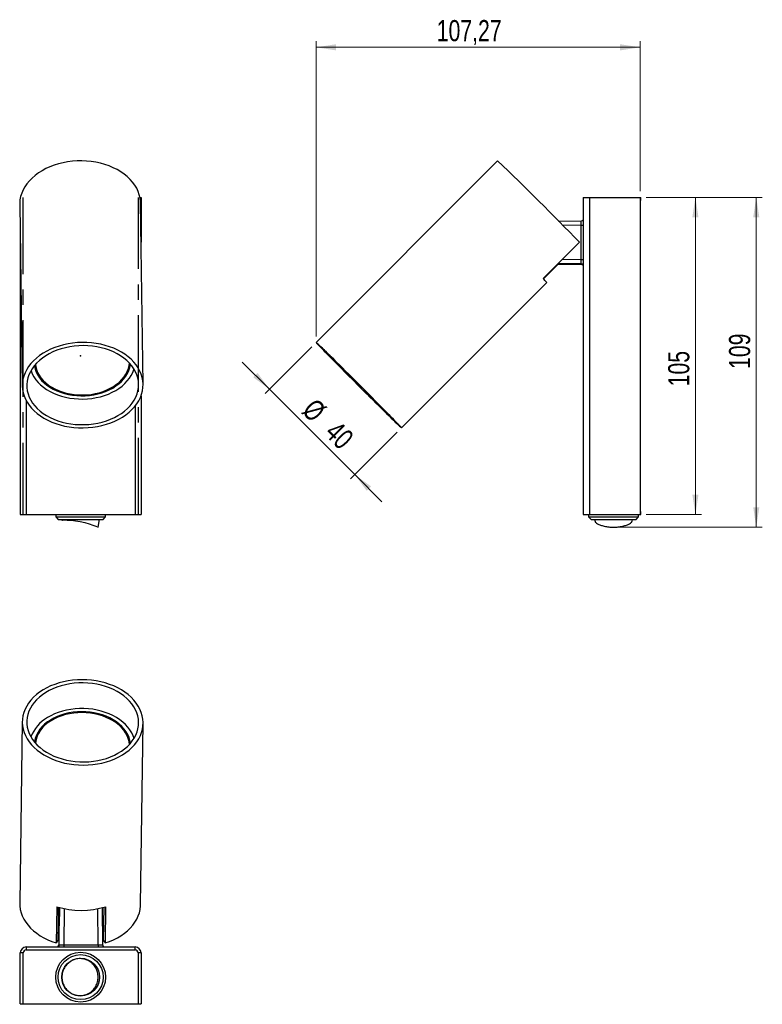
# Model space of a CAD drawing. Header units: millimetres. Extents: x 65 to 188, y 29 to 192.
import ezdxf

# ---------------------------------------------------------------- set-up
doc = ezdxf.new("R2010")
doc.units = ezdxf.units.MM
doc.header["$PDSIZE"] = -1
doc.linetypes.add('CENTERX2', pattern=[20.32, 12.7, -2.54, 2.54, -2.54])
doc.styles.add('SLDTEXTSTYLE0', font='TXT', dxfattribs={"width": 0.75})
doc.dimstyles.new('SLDDIMSTYLE0', dxfattribs={"dimtxt": 3.5, "dimasz": 3.302, "dimexe": 0, "dimexo": 0.0625, "dimgap": 0.875, "dimtad": 1, "dimdec": 0, "dimlfac": 2, "dimrnd": 1e-09, "dimzin": 12, "dimdsep": 46, "dimtxsty": 'SLDTEXTSTYLE0', "dimsah": 1, "dimcen": 0.09, "dimadec": 0, "dimazin": 3, "dimtfac": 1, "dimtofl": 0, "dimtmove": 0, "dimatfit": 3, "dimfxl": 0, "dimfrac": 2, "dimtolj": 1, "dimtzin": 12, "dimarcsym": 0})
doc.dimstyles.new('SLDDIMSTYLE1', dxfattribs={"dimtxt": 3.5, "dimasz": 3.302, "dimexe": 0, "dimexo": 0.0625, "dimgap": 0.875, "dimtad": 1, "dimdec": 0, "dimlfac": 2, "dimrnd": 1e-09, "dimzin": 12, "dimdsep": 46, "dimtxsty": 'SLDTEXTSTYLE0', "dimsah": 1, "dimcen": 0.09, "dimadec": 0, "dimazin": 3, "dimtfac": 1, "dimtdec": 0, "dimtofl": 0, "dimtmove": 0, "dimatfit": 3, "dimfxl": 0, "dimfrac": 2, "dimtolj": 1, "dimtzin": 12, "dimarcsym": 0})
doc.dimstyles.new('SLDDIMSTYLE2', dxfattribs={"dimtxt": 3.5, "dimasz": 3.302, "dimexe": 0, "dimexo": 0.0625, "dimgap": 0.875, "dimtad": 1, "dimdec": 0, "dimlfac": 2, "dimrnd": 1e-09, "dimzin": 12, "dimdsep": 46, "dimtxsty": 'SLDTEXTSTYLE0', "dimsah": 1, "dimcen": 0.09, "dimadec": 0, "dimazin": 3, "dimtfac": 1, "dimtdec": 0, "dimtmove": 0, "dimatfit": 0, "dimfxl": 0, "dimfrac": 2, "dimtolj": 1, "dimtzin": 12, "dimarcsym": 0})
doc.dimstyles.new('SLDDIMSTYLE3', dxfattribs={"dimtxt": 3.5, "dimasz": 3.302, "dimexe": 0, "dimexo": 0.0625, "dimgap": 0.875, "dimtad": 1, "dimlfac": 2, "dimrnd": 1e-09, "dimzin": 12, "dimdsep": 46, "dimtxsty": 'SLDTEXTSTYLE0', "dimsah": 1, "dimcen": 0.09, "dimadec": 0, "dimazin": 3, "dimtfac": 1, "dimtofl": 0, "dimtmove": 0, "dimatfit": 3, "dimfxl": 0, "dimfrac": 2, "dimtolj": 1, "dimtzin": 12, "dimarcsym": 0})

# ---------------------------------------------------------------- blocks, each defined once
blk = doc.blocks.new('_D')
at = {"color": 7, "linetype": 'Continuous', "lineweight": 0}
for p, q in [((169.08, 162.87), (188.31, 162.87)), ((187.31, 108.27), (187.31, 162.87)), ((164.68, 108.27), (188.31, 108.27))]:
    blk.add_line(p, q, dxfattribs=at)
at = {"color": 7, "linetype": 'Continuous', "lineweight": 18}
for points in [[(187.31, 162.87), (186.81, 159.57), (187.82, 159.57)], [(187.31, 108.27), (187.82, 111.58), (186.81, 111.58)]]:
    blk.add_solid(points, dxfattribs=at)
at = {"color": 7, "linetype": 'Continuous', "lineweight": 18, "insert": (182.8, 134.47), "char_height": 3.5, "attachment_point": 1, "rotation": 90, "style": 'SLDTEXTSTYLE0'}
blk.add_mtext('109', dxfattribs=at)
blk = doc.blocks.new('_D_1')
at = {"color": 7, "linetype": 'Continuous', "lineweight": 0}
for p, q in [((169.08, 162.87), (178.24, 162.87)), ((177.24, 162.87), (177.24, 110.37)), ((169.08, 110.37), (178.24, 110.37))]:
    blk.add_line(p, q, dxfattribs=at)
at = {"color": 7, "linetype": 'Continuous', "lineweight": 18}
for points in [[(177.24, 162.87), (176.73, 159.57), (177.75, 159.57)], [(177.24, 110.37), (177.75, 113.68), (176.73, 113.68)]]:
    blk.add_solid(points, dxfattribs=at)
at = {"color": 7, "linetype": 'Continuous', "lineweight": 18, "insert": (172.73, 131.59), "char_height": 3.5, "attachment_point": 1, "rotation": 90, "style": 'SLDTEXTSTYLE0'}
blk.add_mtext('105', dxfattribs=at)
blk = doc.blocks.new('_D_2')
at = {"color": 7, "linetype": 'Continuous', "lineweight": 0}
for p, q in [((113.74, 138.15), (106, 130.42)), ((106.71, 131.12), (102.22, 135.61)), ((120.85, 116.98), (106.71, 131.12)), ((127.88, 124.01), (120.15, 116.27)), ((120.85, 116.98), (125.34, 112.49))]:
    blk.add_line(p, q, dxfattribs=at)
at = {"color": 7, "linetype": 'Continuous', "lineweight": 18}
for points in [[(106.71, 131.12), (104.74, 133.82), (104.02, 133.1)], [(120.85, 116.98), (122.83, 114.29), (123.55, 115.01)]]:
    blk.add_solid(points, dxfattribs=at)
at = {"color": 7, "linetype": 'Continuous', "lineweight": 18, "char_height": 3.5, "attachment_point": 1, "rotation": 314.997, "style": 'SLDTEXTSTYLE0'}
for s, insert in [('%%c', (114.39, 129.83)), ('40', (118.16, 126.13))]:
    blk.add_mtext(s, dxfattribs=dict(at, insert=insert))
blk = doc.blocks.new('_D_3')
at = {"color": 7, "linetype": 'Continuous', "lineweight": 0}
for p, q in [((114.45, 139.86), (114.45, 188.71)), ((114.45, 187.71), (168.08, 187.71)), ((168.08, 163.87), (168.08, 188.71))]:
    blk.add_line(p, q, dxfattribs=at)
at = {"color": 7, "linetype": 'Continuous', "lineweight": 18}
for points in [[(114.45, 187.71), (117.75, 187.2), (117.75, 188.22)], [(168.08, 187.71), (164.78, 188.22), (164.78, 187.2)]]:
    blk.add_solid(points, dxfattribs=at)
at = {"color": 7, "linetype": 'Continuous', "lineweight": 18, "insert": (134.42, 192.22), "char_height": 3.5, "attachment_point": 1, "style": 'SLDTEXTSTYLE0'}
blk.add_mtext('107,27', dxfattribs=at)

msp = doc.modelspace()

# ---------------------------------------------------------------- linework, layer by layer
at = {"color": 7, "linetype": 'Continuous', "lineweight": 25}
for p, q in [((144.4984, 168.9075), (114.4463, 138.8586)), ((65.3704, 161.6914), (65.805, 131.6425)), ((65.4628, 162.8737), (65.4628, 162.7263)), ((65.4628, 162.8737), (65.4936, 162.8737)), ((85.2751, 162.8737), (85.4628, 162.8737)), ((85.8029, 131.9317), (85.3683, 161.9806)), ((85.4628, 162.8737), (85.4628, 155.4461)), ((158.6823, 162.8737), (158.6823, 110.3737)), ((158.6823, 162.8737), (159.6823, 162.8737)), ((159.6823, 162.8737), (159.6823, 110.3737)), ((159.6823, 162.8737), (168.0823, 162.8737)), ((168.0823, 162.8737), (168.1823, 162.8737)), ((168.0823, 162.8737), (168.0823, 110.3737)), ((168.0823, 162.3737), (168.1823, 162.3737)), ((168.1823, 162.3737), (168.1823, 162.8737)), ((154.5811, 158.9552), (158.3366, 158.9884)), ((158.3366, 158.2494), (155.3057, 158.2225)), ((158.3366, 152.6015), (158.3366, 158.2494)), ((65.4628, 155.3014), (65.4628, 110.3737)), ((152.0226, 149.4216), (158.033, 155.4314)), ((152.0799, 149.3616), (154.5114, 151.7929)), ((154.3951, 151.7939), (158.3366, 151.7591)), ((158.3366, 151.8407), (154.4752, 151.8739)), ((155.2295, 152.6282), (158.3366, 152.6015)), ((158.3366, 151.7591), (158.3366, 151.8407)), ((128.5877, 124.7157), (152.6293, 148.7548)), ((66.4628, 129.1962), (66.4628, 110.3737)), ((85.4628, 130.027), (85.4628, 110.3737)), ((84.4628, 128.3129), (84.4628, 110.3737)), ((168.0823, 110.8737), (168.1823, 110.8737)), ((168.1823, 110.3737), (168.1823, 110.8737)), ((65.4628, 110.3737), (66.4628, 110.3737)), ((66.4628, 110.3737), (84.4628, 110.3737)), ((71.3378, 110.3737), (71.3378, 109.9737)), ((71.3378, 109.9737), (71.7378, 109.5737)), ((71.3378, 109.9737), (79.5878, 109.9737)), ((71.7378, 109.5737), (79.1878, 109.5737)), ((72.3378, 109.5737), (72.3579, 109.4598)), ((78.3586, 108.2737), (78.5878, 109.5737)), ((79.1878, 109.5737), (79.5878, 109.9737)), ((79.5878, 109.9737), (79.5878, 110.3737)), ((84.4628, 110.3737), (85.4628, 110.3737)), ((158.6823, 110.3737), (159.6823, 110.3737)), ((159.5573, 110.3737), (159.5573, 109.9737)), ((159.5573, 109.9737), (159.9573, 109.5737)), ((159.5573, 109.9737), (167.8073, 109.9737)), ((159.6823, 110.3737), (168.0823, 110.3737)), ((159.9573, 109.5737), (167.4073, 109.5737)), ((160.5573, 109.5737), (160.623, 109.2011)), ((166.7416, 109.2011), (166.8073, 109.5737)), ((167.4073, 109.5737), (167.8073, 109.9737)), ((167.8073, 109.9737), (167.8073, 110.3737)), ((168.0823, 110.3737), (168.1823, 110.3737)), ((65.805, 76.1047), (65.3704, 46.0527)), ((70.8847, 76.4222), (70.4478, 76.1712)), ((85.3683, 45.7635), (85.8029, 75.8155)), ((71.4961, 45.4546), (71.4092, 39.4442)), ((71.7849, 45.3682), (71.7062, 39.929)), ((71.8643, 40.7825), (71.798, 45.3644)), ((71.8977, 44.7414), (71.807, 44.7414)), ((71.8096, 44.5646), (71.8961, 44.5646)), ((71.903, 45.335), (71.8633, 40.8528)), ((71.9298, 39.1405), (71.9829, 45.3132)), ((72.7421, 45.1329), (72.6905, 39.1405)), ((78.3384, 39.1405), (78.2855, 45.1163)), ((79.0231, 45.2871), (79.0775, 39.1405)), ((79.2839, 45.3587), (79.2054, 39.929)), ((79.6034, 45.4546), (79.5164, 39.4442)), ((71.7192, 40.8282), (71.8643, 40.7825)), ((71.8643, 40.7825), (71.8541, 40.0754)), ((79.062, 40.8867), (79.0635, 40.7825)), ((79.0635, 40.7825), (79.0632, 40.7575)), ((79.0635, 40.7825), (79.2185, 40.8318)), ((71.7062, 39.929), (71.4092, 39.4442)), ((71.709, 40.1211), (71.8541, 40.0754)), ((71.8601, 40.4906), (71.8481, 39.1405)), ((71.8481, 39.1405), (71.9298, 39.1405)), ((72.6905, 39.1405), (78.3384, 39.1405)), ((79.0533, 40.0754), (79.2082, 40.1247)), ((79.2054, 39.929), (79.5164, 39.4442)), ((65.9628, 37.7949), (65.4628, 37.7949)), ((65.4628, 29.3949), (65.4628, 37.7949)), ((65.9628, 29.2949), (65.9628, 37.7949)), ((65.9628, 29.3949), (65.9628, 37.7949)), ((66.4628, 38.7949), (66.4628, 38.2949)), ((66.4628, 38.7949), (84.4628, 38.7949)), ((66.4628, 38.2949), (84.4628, 38.2949)), ((66.4628, 38.2949), (84.4628, 38.2949)), ((84.4628, 38.2949), (84.4628, 38.7949)), ((84.9628, 37.7949), (84.9628, 29.2949)), ((85.4628, 37.7949), (84.9628, 37.7949)), ((84.9628, 37.7949), (84.9628, 29.3949)), ((85.4628, 37.7949), (85.4628, 29.3949)), ((65.4628, 29.3949), (65.9628, 29.3949)), ((84.9628, 29.3949), (85.4628, 29.3949)), ((84.9628, 29.2949), (65.9628, 29.2949))]:
    msp.add_line(p, q, dxfattribs=at)
at = {"color": 7, "linetype": 'CENTERX2'}
for p, q in [((65.8738, 162.8737), (65.8738, 110.3737)), ((85.0519, 110.3737), (85.0519, 162.8737))]:
    msp.add_line(p, q, dxfattribs=at)
at = {"color": 7, "linetype": 'Continuous', "lineweight": 25, "flags": 128}
for points in [[(85.3683, 161.9806), (85.3603, 162.2001), (85.2966, 162.756), (85.1711, 163.3062), (84.9845, 163.8473), (84.7379, 164.3758), (84.433, 164.8885), (84.0716, 165.3821), (83.656, 165.8537), (83.1887, 166.3002), (82.6727, 166.719), (82.1112, 167.1072), (81.5077, 167.4627), (80.8659, 167.7831), (80.1898, 168.0664), (79.4838, 168.3109), (78.7521, 168.515), (77.9993, 168.6775), (77.2301, 168.7974), (76.4493, 168.8739), (75.6618, 168.9065), (74.8725, 168.8951), (74.0863, 168.8397), (73.308, 168.7407), (72.5426, 168.5986), (71.7949, 168.4144), (71.0694, 168.1892), (70.3707, 167.9244), (69.7031, 167.6216), (69.0709, 167.2828), (68.4779, 166.9101), (67.9278, 166.5057), (67.4241, 166.0722), (66.97, 165.6124), (66.5682, 165.129), (66.2212, 164.6251), (65.9312, 164.1038), (65.7001, 163.5683), (65.5292, 163.0221), (65.4196, 162.4685), (65.372, 161.911), (65.3704, 161.6914)], [(85.8029, 131.9317), (85.764, 132.486), (85.6638, 133.036), (85.5027, 133.5783), (85.2819, 134.1095), (85.0026, 134.6264), (84.6666, 135.1258), (84.276, 135.6047), (83.8332, 136.06), (83.3408, 136.4889), (82.802, 136.8889), (82.22, 137.2574), (81.5984, 137.5921), (80.9412, 137.8911), (80.2523, 138.1525), (79.5359, 138.3746), (78.7965, 138.5561), (78.0387, 138.6959), (77.2671, 138.793), (76.4865, 138.847), (75.7017, 138.8575), (74.9175, 138.8243), (74.1388, 138.7478), (73.3703, 138.6283), (72.6168, 138.4667), (71.883, 138.2639), (71.1734, 138.0212), (70.4923, 137.74), (69.844, 137.4221), (69.2324, 137.0695), (68.6613, 136.6843), (68.1343, 136.269), (67.6545, 135.826), (67.225, 135.3581), (66.8484, 134.8681), (66.527, 134.3592), (66.2628, 133.8344), (66.0574, 133.297), (65.9121, 132.7503), (65.8278, 132.1977), (65.805, 131.6425), (65.8438, 131.0882), (65.9441, 130.5382), (66.1051, 129.996), (66.326, 129.4647), (66.6052, 128.9478), (66.9412, 128.4484), (67.3319, 127.9696), (67.7747, 127.5143), (68.2671, 127.0853), (68.8059, 126.6854), (69.3879, 126.3169), (70.0094, 125.9821), (70.6667, 125.6831), (71.3556, 125.4218), (72.072, 125.1997), (72.8113, 125.0182), (73.5692, 124.8784), (74.3408, 124.7812), (75.1214, 124.7272), (75.9062, 124.7168), (76.6904, 124.7499), (77.4691, 124.8265), (78.2376, 124.9459), (78.991, 125.1075), (79.7248, 125.3103), (80.4345, 125.5531), (81.1156, 125.8342), (81.7639, 126.1521), (82.3755, 126.5047), (82.9466, 126.8899), (83.4736, 127.3053), (83.9534, 127.7483), (84.3829, 128.2162), (84.7595, 128.7061), (85.0809, 129.215), (85.3451, 129.7398), (85.5505, 130.2772), (85.6958, 130.8239), (85.7801, 131.3766), (85.8029, 131.9317)], [(121.517, 131.9317), (120.9622, 132.486), (120.4109, 133.036), (119.8663, 133.5783), (119.3319, 134.1095), (118.811, 134.6264), (118.3068, 135.1258), (117.8224, 135.6047), (117.3607, 136.06), (116.9247, 136.4889), (116.517, 136.8889), (116.1401, 137.2574), (115.7964, 137.5921), (115.4879, 137.8911), (115.2167, 138.1525), (114.9842, 138.3746), (114.792, 138.5561), (114.6413, 138.6959), (114.533, 138.793), (114.4677, 138.847), (114.446, 138.8575), (114.4677, 138.8243), (114.533, 138.7478), (114.6413, 138.6283), (114.792, 138.4667), (114.9842, 138.2639), (115.2167, 138.0212), (115.4879, 137.74), (115.7964, 137.4221), (116.1401, 137.0695), (116.517, 136.6843), (116.9247, 136.269), (117.3607, 135.826), (117.8224, 135.3581), (118.3068, 134.8681), (118.811, 134.3592), (119.3319, 133.8344), (119.8663, 133.297), (120.4109, 132.7503), (120.9622, 132.1977), (121.517, 131.6425), (122.0718, 131.0882), (122.6232, 130.5382), (123.1677, 129.996), (123.7021, 129.4647), (124.223, 128.9478), (124.7272, 128.4484), (125.2116, 127.9696), (125.6733, 127.5143), (126.1093, 127.0853), (126.517, 126.6854), (126.8939, 126.3169), (127.2376, 125.9821), (127.5461, 125.6831), (127.8174, 125.4218), (128.0498, 125.1997), (128.242, 125.0182), (128.3927, 124.8784), (128.501, 124.7812), (128.5663, 124.7272), (128.5881, 124.7168), (128.5663, 124.7499), (128.501, 124.8265), (128.3927, 124.9459), (128.242, 125.1075), (128.0498, 125.3103), (127.8174, 125.5531), (127.5461, 125.8342), (127.2376, 126.1521), (126.8939, 126.5047), (126.517, 126.8899), (126.1093, 127.3053), (125.6733, 127.7483), (125.2116, 128.2162), (124.7272, 128.7061), (124.223, 129.215), (123.7021, 129.7398), (123.1677, 130.2772), (122.6232, 130.8239), (122.0718, 131.3766), (121.517, 131.9317)], [(85.053, 131.9209), (85.0145, 132.4535), (84.9147, 132.9817), (84.7543, 133.502), (84.5343, 134.0108), (84.2562, 134.5048), (83.9219, 134.9808), (83.5336, 135.4355), (83.0938, 135.8659), (82.6055, 136.2692), (82.0719, 136.6426), (81.4967, 136.9837), (80.8835, 137.2903), (80.2365, 137.5602), (79.5601, 137.7917), (78.8586, 137.9833), (78.1368, 138.1336), (77.3995, 138.2417), (76.6516, 138.3068), (75.898, 138.3285), (75.1438, 138.3068), (74.394, 138.2416), (73.6536, 138.1334), (72.9275, 137.9831), (72.2205, 137.7915), (71.5374, 137.5599), (70.8827, 137.2899), (70.2607, 136.9833), (69.6756, 136.6422), (69.1313, 136.2687), (68.6314, 135.8654), (68.1792, 135.4349), (67.7778, 134.9802), (67.4298, 134.5042), (67.1375, 134.0102), (66.9029, 133.5013), (66.7275, 132.9811), (66.6126, 132.4529), (66.5587, 131.9202), (66.5665, 131.3867), (66.6357, 130.8559), (66.7659, 130.3312), (66.9562, 129.8162), (67.2054, 129.3144), (67.5119, 128.829), (67.8735, 128.3633), (68.2879, 127.9203), (68.7524, 127.5032), (69.2637, 127.1145), (69.8186, 126.7569), (70.4133, 126.4328), (71.0439, 126.1443), (71.7062, 125.8934), (72.3957, 125.6817), (73.1079, 125.5106), (73.8381, 125.3813), (74.5813, 125.2946), (75.3327, 125.2511), (76.0872, 125.2512), (76.8398, 125.2947), (77.5855, 125.3814), (78.3194, 125.5108), (79.0365, 125.6819), (79.7322, 125.8937), (80.4016, 126.1446), (81.0405, 126.4332), (81.6446, 126.7573), (82.2097, 127.1149), (82.7323, 127.5037), (83.2087, 127.9209), (83.6359, 128.3638), (84.0109, 128.8296), (84.3313, 129.315), (84.595, 129.8169), (84.8001, 130.3318), (84.9454, 130.8565), (85.0299, 131.3874), (85.053, 131.9209)], [(121.517, 131.9209), (120.9839, 132.4535), (120.4543, 132.9817), (119.9318, 133.502), (119.4198, 134.0108), (118.9218, 134.5048), (118.4411, 134.9808), (117.9808, 135.4355), (117.5441, 135.8659), (117.1338, 136.2692), (116.7527, 136.6426), (116.4033, 136.9837), (116.0879, 137.2903), (115.8086, 137.5602), (115.5674, 137.7917), (115.3657, 137.9833), (115.2049, 138.1336), (115.0862, 138.2417), (115.0103, 138.3068), (114.9776, 138.3285), (114.9885, 138.3068), (115.0429, 138.2416), (115.1403, 138.1334), (115.2801, 137.9831), (115.4615, 137.7915), (115.6831, 137.5599), (115.9436, 137.2899), (116.2412, 136.9833), (116.5739, 136.6422), (116.9394, 136.2687), (117.3355, 135.8654), (117.7593, 135.4349), (118.2082, 134.9802), (118.6791, 134.5042), (119.1689, 134.0102), (119.6743, 133.5013), (120.1919, 132.9811), (120.7184, 132.4529), (121.2502, 131.9202), (121.7838, 131.3867), (122.3156, 130.8559), (122.8421, 130.3312), (123.3598, 129.8162), (123.8652, 129.3144), (124.3549, 128.829), (124.8258, 128.3633), (125.2747, 127.9203), (125.6986, 127.5032), (126.0946, 127.1145), (126.4602, 126.7569), (126.7929, 126.4328), (127.0904, 126.1443), (127.3509, 125.8934), (127.5726, 125.6817), (127.7539, 125.5106), (127.8938, 125.3813), (127.9912, 125.2946), (128.0455, 125.2511), (128.0564, 125.2512), (128.0238, 125.2947), (127.9478, 125.3814), (127.8291, 125.5108), (127.6684, 125.6819), (127.4667, 125.8937), (127.2254, 126.1446), (126.9462, 126.4332), (126.6308, 126.7573), (126.2814, 127.1149), (125.9002, 127.5037), (125.4899, 127.9209), (125.0532, 128.3638), (124.5929, 128.8296), (124.1122, 129.315), (123.6142, 129.8169), (123.1022, 130.3318), (122.5797, 130.8565), (122.0501, 131.3874), (121.517, 131.9209)], [(67.9658, 135.2034), (68.0203, 134.8481), (68.1493, 134.3623), (68.3394, 133.887), (68.5892, 133.4262), (68.8966, 132.9835), (69.2591, 132.5625), (69.6739, 132.1665), (70.1376, 131.7988), (70.6465, 131.4623), (71.1965, 131.1597), (71.7831, 130.8935), (72.4016, 130.6658), (73.047, 130.4784), (73.7142, 130.3329), (74.3978, 130.2303), (75.0923, 130.1717), (75.792, 130.1573), (76.4913, 130.1874), (77.1847, 130.2617), (77.8665, 130.3795), (78.5313, 130.54), (79.1736, 130.7419), (79.7883, 130.9835), (80.3706, 131.2628), (80.9156, 131.5777), (81.419, 131.9256), (81.8767, 132.3037), (82.2851, 132.7089), (82.6408, 133.138), (82.941, 133.5876), (83.1834, 134.054), (83.3658, 134.5334), (83.487, 135.022), (83.54, 135.4287)], [(67.2343, 134.1865), (67.2532, 134.1313), (67.4585, 133.6353), (67.7219, 133.1537), (68.0416, 132.6897), (68.4154, 132.2467), (68.8406, 131.8277), (69.3142, 131.4357), (69.833, 131.0735), (70.3932, 130.7435), (70.9911, 130.4481), (71.6222, 130.1894), (72.2824, 129.9692), (72.9668, 129.789), (73.6707, 129.6501), (74.3892, 129.5535), (75.1172, 129.4998), (75.8497, 129.4895), (76.5814, 129.5225), (77.3073, 129.5987), (78.0223, 129.7175), (78.7213, 129.8781), (79.3994, 130.0794), (80.0519, 130.3199), (80.6743, 130.598), (81.262, 130.9117), (81.8111, 131.2588), (82.3177, 131.637), (82.7782, 132.0434), (83.1893, 132.4753), (83.5483, 132.9297), (83.8526, 133.4033), (84.1, 133.8929), (84.2888, 134.395), (84.3006, 134.4334)], [(67.7957, 135.0023), (67.8119, 134.9052), (67.9321, 134.4129), (68.1135, 133.9304), (68.3546, 133.4617), (68.6535, 133.0102), (69.008, 132.5796), (69.4153, 132.1732), (69.8721, 131.7943), (70.3748, 131.4457), (70.9197, 131.1302), (71.5023, 130.8504), (72.1181, 130.6082), (72.7624, 130.4058), (73.43, 130.2445), (74.1157, 130.1258), (74.8142, 130.0506), (75.5201, 130.0193), (76.2277, 130.0323), (76.9315, 130.0895), (77.6261, 130.1904), (78.306, 130.3342), (78.9659, 130.5199), (79.6005, 130.7459), (80.2051, 131.0105), (80.7747, 131.3115), (81.305, 131.6468), (81.7918, 132.0136), (82.2313, 132.409), (82.62, 132.83), (82.955, 133.2733), (83.2336, 133.7354), (83.4536, 134.2127), (83.6132, 134.7014), (83.7113, 135.1977), (83.7159, 135.2325)], [(72.3579, 109.4598), (72.3579, 109.4598), (72.4608, 109.4628), (72.7634, 109.4672), (73.2474, 109.4602), (73.8811, 109.4246), (74.6189, 109.3454), (75.4039, 109.2155), (76.1773, 109.0403), (76.8873, 108.8364), (77.4928, 108.6286), (77.9593, 108.4461), (78.2562, 108.3194), (78.3586, 108.2737), (78.3586, 108.2737)], [(85.8029, 75.9601), (85.764, 76.5149), (85.6638, 77.0663), (85.5027, 77.6109), (85.2819, 78.1452), (85.0026, 78.6661), (84.6666, 79.1703), (84.276, 79.6548), (83.8332, 80.1164), (83.3408, 80.5524), (82.802, 80.9601), (82.22, 81.337), (81.5984, 81.6808), (80.9412, 81.9892), (80.2523, 82.2605), (79.5359, 82.493), (78.7965, 82.6851), (78.0387, 82.8358), (77.2671, 82.9442), (76.4865, 83.0094), (75.7017, 83.0312), (74.9175, 83.0094), (74.1388, 82.9442), (73.3703, 82.8358), (72.6168, 82.6851), (71.883, 82.493), (71.1734, 82.2605), (70.4923, 81.9892), (69.844, 81.6808), (69.2324, 81.337), (68.6613, 80.9601), (68.1343, 80.5524), (67.6545, 80.1164), (67.225, 79.6548), (66.8484, 79.1703), (66.527, 78.6661), (66.2628, 78.1452), (66.0574, 77.6109), (65.9121, 77.0663), (65.8278, 76.5149), (65.805, 75.9601), (65.8438, 75.4054), (65.9441, 74.854), (66.1051, 74.3094), (66.326, 73.7751), (66.6052, 73.2542), (66.9412, 72.7499), (67.3319, 72.2655), (67.7747, 71.8039), (68.2671, 71.3679), (68.8059, 70.9601), (69.3879, 70.5833), (70.0094, 70.2395), (70.6667, 69.9311), (71.3556, 69.6598), (72.072, 69.4273), (72.8113, 69.2352), (73.5692, 69.0845), (74.3408, 68.9761), (75.1214, 68.9109), (75.9062, 68.8891), (76.6904, 68.9109), (77.4691, 68.9761), (78.2376, 69.0845), (78.991, 69.2352), (79.7248, 69.4273), (80.4345, 69.6598), (81.1156, 69.9311), (81.7639, 70.2395), (82.3755, 70.5833), (82.9466, 70.9601), (83.4736, 71.3679), (83.9534, 71.8039), (84.3829, 72.2655), (84.7595, 72.7499), (85.0809, 73.2542), (85.3451, 73.7751), (85.5505, 74.3094), (85.6958, 74.854), (85.7801, 75.4054), (85.8029, 75.9601)], [(85.053, 75.9601), (85.0145, 76.4933), (84.9147, 77.0229), (84.7543, 77.5454), (84.5343, 78.0573), (84.2562, 78.5553), (83.9219, 79.0361), (83.5336, 79.4963), (83.0938, 79.9331), (82.6055, 80.3434), (82.0719, 80.7245), (81.4967, 81.0739), (80.8835, 81.3893), (80.2365, 81.6685), (79.5601, 81.9098), (78.8586, 82.1115), (78.1368, 82.2722), (77.3995, 82.391), (76.6516, 82.4669), (75.898, 82.4995), (75.1438, 82.4886), (74.394, 82.4343), (73.6536, 82.3369), (72.9275, 82.197), (72.2205, 82.0157), (71.5374, 81.794), (70.8827, 81.5336), (70.2607, 81.236), (69.6756, 80.9033), (69.1313, 80.5377), (68.6314, 80.1417), (68.1792, 79.7178), (67.7778, 79.269), (67.4298, 78.7981), (67.1375, 78.3083), (66.9029, 77.8029), (66.7275, 77.2852), (66.6126, 76.7587), (66.5587, 76.2269), (66.5665, 75.6934), (66.6357, 75.1616), (66.7659, 74.6351), (66.9562, 74.1174), (67.2054, 73.612), (67.5119, 73.1222), (67.8735, 72.6513), (68.2879, 72.2025), (68.7524, 71.7786), (69.2637, 71.3826), (69.8186, 71.017), (70.4133, 70.6843), (71.0439, 70.3867), (71.7062, 70.1263), (72.3957, 69.9046), (73.1079, 69.7232), (73.8381, 69.5834), (74.5813, 69.486), (75.3327, 69.4317), (76.0872, 69.4208), (76.8398, 69.4534), (77.5855, 69.5293), (78.3194, 69.6481), (79.0365, 69.8088), (79.7322, 70.0105), (80.4016, 70.2517), (81.0405, 70.531), (81.6446, 70.8464), (82.2097, 71.1958), (82.7323, 71.5769), (83.2087, 71.9872), (83.6359, 72.424), (84.0109, 72.8842), (84.3313, 73.365), (84.595, 73.863), (84.8001, 74.3749), (84.9454, 74.8974), (85.0299, 75.427), (85.053, 75.9601)], [(84.3005, 73.3139), (84.1469, 73.7434), (83.9124, 74.236), (83.6205, 74.7134), (83.2735, 75.1723), (82.8737, 75.6094), (82.4239, 76.0217), (81.9272, 76.4063), (81.3872, 76.7605), (80.8077, 77.0818), (80.1926, 77.3679), (79.5464, 77.6169), (78.8736, 77.827), (78.1788, 77.9967), (77.4669, 78.1249), (76.743, 78.2106), (76.0121, 78.2532), (75.2794, 78.2524), (74.55, 78.2083), (73.8289, 78.1212), (73.1213, 77.9916), (72.4322, 77.8205), (71.7662, 77.609), (71.1283, 77.3588), (70.5227, 77.0714), (69.9537, 76.7489)], [(83.7158, 72.515), (83.6311, 72.9747), (83.4802, 73.4647), (83.2687, 73.9438), (82.9984, 74.4082), (82.6714, 74.8544), (82.2901, 75.2787), (81.8577, 75.678), (81.3775, 76.049), (80.8531, 76.3889), (80.2889, 76.695), (79.6891, 76.9649), (79.0584, 77.1965), (78.4018, 77.388), (77.7245, 77.5379), (77.0317, 77.645), (76.3288, 77.7085), (75.6214, 77.7278), (74.915, 77.7029), (74.2151, 77.6339), (73.5272, 77.5214), (72.8566, 77.3662), (72.2087, 77.1696), (71.5885, 76.933), (71.0009, 76.6585), (70.4504, 76.348)], [(83.5399, 72.3189), (83.4751, 72.7869), (83.3461, 73.2746), (83.156, 73.7525), (82.9062, 74.2169), (82.5988, 74.664), (82.2363, 75.0902), (81.8215, 75.4922), (81.3577, 75.8666), (80.8489, 76.2104), (80.2989, 76.5209), (79.7123, 76.7956), (79.0938, 77.0322), (78.4483, 77.2289), (77.7811, 77.384), (77.0976, 77.4964), (76.4031, 77.5651), (75.7034, 77.5896), (75.004, 77.5696), (74.3107, 77.5054), (73.6289, 77.3974), (72.9641, 77.2465), (72.3218, 77.054), (71.707, 76.8213), (71.1248, 76.5504), (70.5798, 76.2434)], [(65.3704, 46.0527), (65.3868, 45.5694), (65.4637, 45.0134), (65.6024, 44.4629), (65.8019, 43.9214), (66.061, 43.3923), (66.3782, 42.8789), (66.7514, 42.3843), (67.1783, 41.9117), (67.6562, 41.464), (68.1822, 41.044), (68.753, 40.6544), (69.365, 40.2974), (70.0145, 39.9754), (70.6973, 39.6904), (71.4092, 39.4442)], [(79.5164, 39.4442), (80.2212, 39.6904), (80.8958, 39.9754), (81.5359, 40.2974), (82.1376, 40.6544), (82.6971, 41.044), (83.211, 41.464), (83.676, 41.9117), (84.0892, 42.3843), (84.4481, 42.8789), (84.7504, 43.3923), (84.9942, 43.9214), (85.1781, 44.4629), (85.3009, 45.0134), (85.3617, 45.5694), (85.3683, 45.7635)]]:
    msp.add_lwpolyline(points, dxfattribs=at)
at = {"color": 7, "linetype": 'Continuous', "lineweight": 25}
for radius in [4.125, 3.725, 3.125]:
    msp.add_circle((75.4628, 33.7949), radius, dxfattribs=at)
for centre, radius, start, end in [((-169.4541, -159.9441), 454.6532, 43.920674, 46.327783), ((158.3323, 159.4884), 0.5, 270.49944, 314.423333), ((158.3546, 184.1543), 25.905, 269.960347, 270.724834), ((158.3546, 178.5064), 25.905, 269.960347, 270.724834), ((158.3323, 151.3407), 0.5, 45.576667, 89.50056), ((158.3323, 151.259), 0.5, 45.576667, 89.50056), ((147.6031, 144.7907), 6.4014, 38.262678, 46.338883), ((79.2453, 136.0048), 4.413, 327.703478, 351.500425), ((73.272, 136.4198), 5.6272, 194.291111, 244.915308), ((72.2023, 135.8874), 4.3711, 190.040934, 214.069635), ((78.1676, 136.517), 5.6653, 296.923822, 347.184231), ((72.9776, 71.416), 6.1306, 119.554254, 159.522707), ((72.9737, 71.7094), 5.2805, 118.545791, 168.687537), ((72.9992, 71.5023), 5.3206, 118.65484, 166.805617), ((73.0007, 71.7597), 5.0955, 118.365707, 171.144518), ((78.1874, 71.2445), 5.6428, 12.722047, 63.167328), ((72.2414, 71.8432), 4.4124, 146.050351, 169.832004), ((79.2586, 71.7466), 4.3992, 8.474742, 32.328776), ((75.5497, 58.6096), 13.7654, 252.873691, 287.126309), ((71.3481, 39.1449), 0.5, 315.576667, 359.50056), ((71.4298, 39.1449), 0.5, 315.576667, 359.50056), ((98.5955, 39.1226), 25.905, 179.960347, 180.724834), ((104.2434, 39.1226), 25.905, 179.960347, 180.724834), ((79.5775, 39.1449), 0.5, 180.49944, 224.423333), ((66.4628, 37.7949), 1, 90, 180), ((66.4628, 37.7949), 0.5, 90, 180), ((66.4628, 37.7949), 0.5, 90, 180), ((84.4628, 37.7949), 1, 0, 90), ((84.4628, 37.7949), 0.5, 0, 90), ((84.4628, 37.7949), 0.5, 0, 90)]:
    msp.add_arc(centre, radius, start, end, dxfattribs=at)
for centre, major_axis, ratio, start_param, end_param in [((158.3323, 158.2384), (0.0044, 0.7501), 0.00573148, 4.72701179, 6.29773197), ((158.3323, 152.5907), (-0.0043, 0.7501), 0.00589978, 3.15597022, 4.72669039), ((72.6798, 39.1449), (0.7501, 0.0043), 0.00589978, 3.15597022, 4.72669039), ((78.3275, 39.1449), (0.7501, -0.0044), 0.00573148, 4.72701179, 6.29773197)]:
    msp.add_ellipse(centre, major_axis=major_axis, ratio=ratio, start_param=start_param, end_param=end_param, dxfattribs=at)
msp.add_ellipse((71.9348, 44.3949), major_axis=(0.0065, 0.75), ratio=0.01446051, dxfattribs=at)
for points, knots in [([(160.6297, 109.2023), (160.6528, 109.1504), (160.701, 109.0423), (161.0221, 108.8366), (161.5054, 108.6243), (162.1377, 108.4378), (162.8787, 108.3012), (163.4144, 108.2829), (163.6823, 108.2737)], [0, 0, 0, 0, 0.15609768, 0.32491342, 0.49374174, 0.66255143, 0.83131594, 1, 1, 1, 1]), ([(163.6823, 108.2737), (163.9501, 108.2829), (164.4859, 108.3012), (165.2269, 108.4378), (165.8591, 108.6244), (166.3424, 108.8366), (166.6636, 109.0423), (166.7117, 109.1504), (166.7348, 109.2023)], [0, 0, 0, 0, 0.16868263, 0.33745281, 0.5062624, 0.67509129, 0.84390703, 1, 1, 1, 1]), ([(78.3586, 33.7949), (78.3385, 33.5271), (78.2984, 32.9913), (77.9852, 32.2501), (77.5166, 31.6188), (76.9048, 31.1317), (76.1883, 30.8166), (75.4061, 30.6982), (74.6109, 30.7926), (73.8634, 31.0987), (73.222, 31.5942), (72.7328, 32.2408), (72.4271, 32.9913), (72.3233, 33.7949), (72.4272, 34.5985), (72.7328, 35.3491), (73.222, 35.9956), (73.8634, 36.4911), (74.6109, 36.7972), (75.4061, 36.8916), (76.1883, 36.7732), (76.9048, 36.4581), (77.5166, 35.9709), (77.9852, 35.3397), (78.2984, 34.5985), (78.3385, 34.0627), (78.3586, 33.7949)], [0, 0, 0, 0, 0.041642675, 0.083306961, 0.124980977, 0.166659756, 0.208335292, 0.250004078, 0.29166615, 0.333327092, 0.374991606, 0.416661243, 0.458333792, 0.500003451, 0.541667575, 0.583340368, 0.625009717, 0.6666741, 0.708334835, 0.749996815, 0.791665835, 0.833341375, 0.875020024, 0.91669407, 0.958356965, 1, 1, 1, 1])]:
    msp.add_open_spline(points, degree=3, knots=knots, dxfattribs=at)
at = {"color": 7, "linetype": 'Continuous'}
msp.add_point((75.4628, 136.6237), dxfattribs=at)
at = {"color": 7, "linetype": 'Continuous', "lineweight": 0}
msp.add_point((163.6823, 108.2737), dxfattribs=at)

# ---------------------------------------------------------------- dimensions: what is measured, and where the dimension line sits
at = {"color": 7, "linetype": 'Continuous', "lineweight": 18}
dim = msp.add_linear_dim(base=(168.0823, 187.7076), p1=(114.4463, 138.8586), p2=(168.0823, 162.8737), dimstyle='SLDDIMSTYLE3', dxfattribs=at)
dim.commit()
dim.dimension.update_dxf_attribs({"geometry": '_D_3', "text_midpoint": (141.5306, 187.7076), "dimtype": 160})
for base, p1, p2, dimstyle, picture, middle in [((187.3146, 162.8737), (163.6823, 108.2737), (168.0823, 162.8737), 'SLDDIMSTYLE0', '_D', (187.3146, 138.3467)), ((177.241, 110.3737), (168.0823, 162.8737), (168.0823, 110.3737), 'SLDDIMSTYLE1', '_D_1', (177.241, 135.4686))]:
    dim = msp.add_linear_dim(base=base, p1=p1, p2=p2, angle=90, dimstyle=dimstyle, dxfattribs=at)
    dim.commit()
    dim.dimension.update_dxf_attribs({"geometry": picture, "text_midpoint": middle, "dimtype": 160})
dim = msp.add_linear_dim(base=(106.7108, 131.1239), p1=(128.5877, 124.7157), p2=(114.4463, 138.8586), angle=314.997004, text='%%c<>', dimstyle='SLDDIMSTYLE2', dxfattribs=at)
dim.commit()
dim.dimension.update_dxf_attribs({"geometry": '_D_2', "text_midpoint": (114.8927, 122.9411), "dimtype": 160})

doc.saveas('drawing.dxf')
